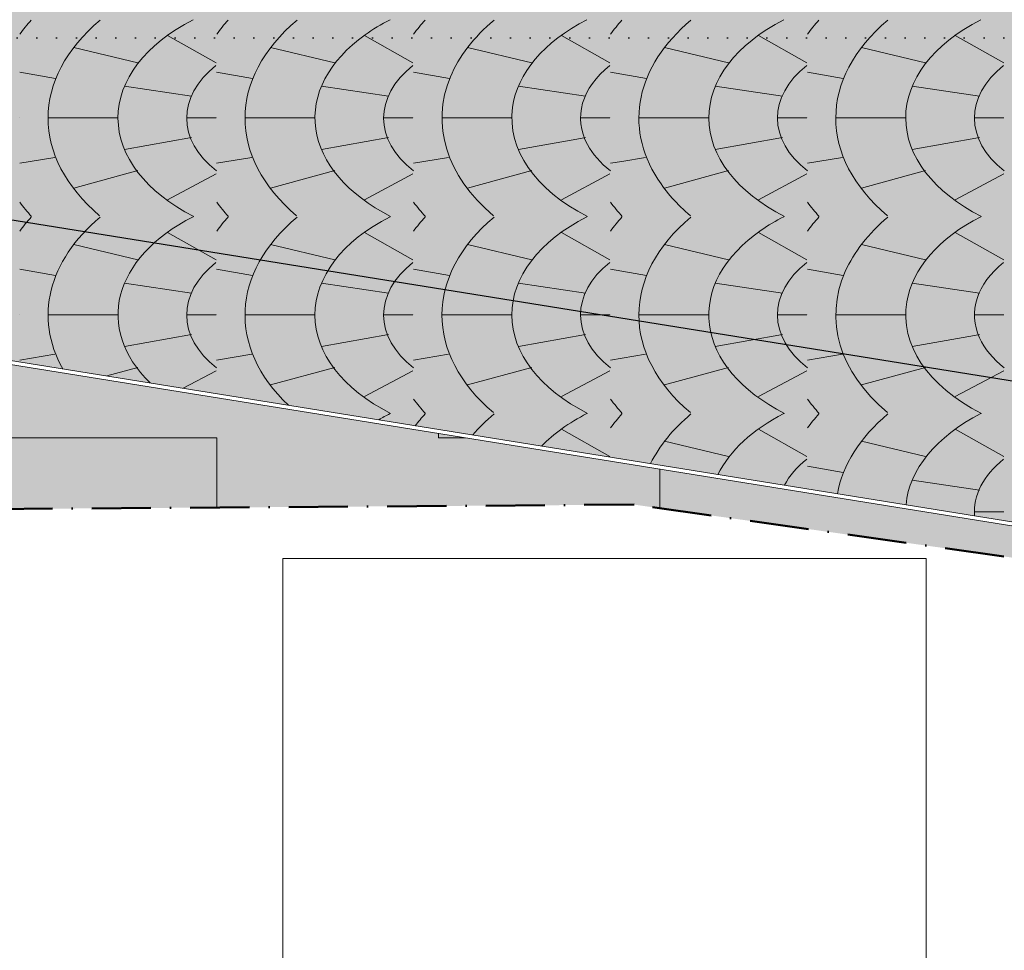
# Model space of a CAD drawing. Header units: millimetres. Extents: x -28796 to 31312, y -74786 to -35761.
# Tile 17 of 60: x -5000 to -2500, y -64864 to -62500. Entities that reach past the tile are written whole.
import ezdxf

# ---------------------------------------------------------------- set-up
doc = ezdxf.new("R2010")
doc.units = ezdxf.units.MM
doc.header["$XCLIPFRAME"] = 2
doc.header["$PDMODE"] = 65
doc.linetypes.add('Cerchovana_1', pattern=[250, 150, -50, 0, -50])
doc.linetypes.add('JIS_08_37_1', pattern=[50, 0, -50])
for name, color, linetype, lineweight in [('XR$4$ZPEVNĚNÉ PLOCHY_1', 7, 'Continuous', 25), ('XR$6$FILING - STAVBA_1', 7, 'Continuous', 25), ('XR$8$KOTY_1', 7, 'Continuous', 25)]:
    doc.layers.add(name, color=color, linetype=linetype, lineweight=lineweight)
doc.styles.add('ARIALNARROW', font='ARIALN.TTF')
doc.dimstyles.new('DIMSTYLE_5', dxfattribs={"dimtxt": 125, "dimasz": 150, "dimexe": 0, "dimexo": 0, "dimgap": 62.5, "dimtad": 2, "dimlfac": 0.001, "dimrnd": 0.01, "dimzin": 4, "dimdsep": 46, "dimtxsty": 'ARIALNARROW', "dimblk1": 'ALL_ML_STRICH', "dimblk2": 'ALL_ML_STRICH', "dimsah": 1, "dimcen": 0, "dimclrd": 6, "dimclre": 6, "dimclrt": 6, "dimadec": 0, "dimazin": 0, "dimtfac": 1, "dimtdec": 0, "dimtix": 1, "dimtmove": 2, "dimatfit": 3, "dimfxl": 0, "dimtzin": 0, "dimlwd": 0, "dimlwe": 18, "dimarcsym": 0})
picture_1 = doc.add_image_def('image3.bmp', size_in_pixel=(463, 400))

# ---------------------------------------------------------------- blocks, each defined once
blk = doc.blocks.new('VZOR_0')
at = {"layer": 'XR$6$FILING - STAVBA_1', "linetype": 'Continuous', "lineweight": 13}
h = blk.add_hatch(color=254, dxfattribs=at)
h.paths.add_polyline_path([(963.4, -65276.4), (954.8, -65263.4), (961.7, -65274.4), (1020.7, -65368.3), (995, -65326)])
h.paths.add_polyline_path([(454.7, -64691.5), (520.5, -64750.1), (509.1, -64739.4), (465.4, -64700.1), (455.1, -64691.1)])
h.paths.add_polyline_path([(455.1, -64691.1), (454.2, -64690.4), (454.7, -64691.5)])
h.paths.add_polyline_path([(2657.6, -62403.6), (2669.1, -62407.4), (2692.8, -62413)])
h.paths.add_polyline_path([(2765.2, -62430), (2785.1, -62434.7), (2803.5, -62437.3)])
h.paths.add_polyline_path([(1054.9, -65427.1), (1025.5, -65376.2), (1023.4, -65372.8), (1073.3, -65461.1)])
h.paths.add_polyline_path([(1073.3, -65461.1), (1086.5, -65484.5), (1083.3, -65478.5), (1054.9, -65427.1)])
h.paths.add_polyline_path([(1110.7, -65530.5), (1090.1, -65491.4), (1097.8, -65506.7)])
h.paths.add_polyline_path([(1097.8, -65506.7), (1123.2, -65557.1), (1123.9, -65557.1), (1110.7, -65530.5)])
h.paths.add_polyline_path([(2903.1, -62451.2), (2913, -62451.6), (2898.9, -62450)])
h.paths.add_polyline_path([(2898.9, -62450), (2878.8, -62447.8), (2903.1, -62451.2)])
h.paths.add_polyline_path([(475, -64670.4), (575.4, -64788.6), (558.9, -64772.4), (515.9, -64732), (472.1, -64692.6), (462, -64683.9)], flags=16)
h.paths.add_polyline_path([(630.8, -64844.1), (1326.5, -64951.1), (1438, -64968.3), (4490.8, -65437.9), (4490.3, -65438.4), (3410, -65322.9), (2716.3, -65248.7), (1403.2, -65027.9), (1293.3, -65009.4), (691.2, -64908.2), (682.7, -64898.8), (642.3, -64855.8), (631.2, -64844.5)], flags=16)
h.paths.add_polyline_path([(3189.5, -63036.7), (4602.3, -64390.2), (4695.5, -64479.4), (4712.7, -64495.9), (4720, -64503), (4734.9, -64517.2), (4743.7, -64525.6), (4911.7, -64686.6), (4825.5, -64685), (4191.1, -64673.5), (3246.6, -64656.3), (3156.6, -64654.6), (2754.7, -64647.3), (1636.6, -64627), (1512.8, -64624.7), (536.2, -64606.9), (419.3, -64604.8), (466.2, -64660), (475, -64670.4), (575.4, -64788.6), (601, -64813.7), (630.8, -64844.1), (1326.5, -64951.1), (1438, -64968.3), (4490.8, -65437.9), (4501, -65426.2), (4503.1, -65423.9), (4503.1, -65424), (4507.5, -65419), (4555.6, -65367.4), (4556.2, -65355.3), (4559.4, -65325.4), (4556.3, -65367.9), (4616.8, -65306.1), (4714.8, -65217.3), (4818, -65134.5), (4925.9, -65058), (5038.2, -64988.1), (5154.5, -64925), (5274.3, -64868.9), (5397.2, -64820), (5522.9, -64778.6), (5650.8, -64744.8), (5780.4, -64718.6), (5911.4, -64700.2), (6043.3, -64689.7), (6175.6, -64687), (6307.7, -64692.2), (8557.2, -64848.3), (8557.2, -57776.7), (8396.2, -57776.7), (8396.2, -58390.8), (7348.1, -58390.8), (7348.1, -57776.7), (7057.2, -57776.7), (7057.2, -59846.7), (6682.2, -59846.7), (6682.2, -61356.7), (6712.2, -61364.7), (6734.1, -61386.7), (6742.2, -61416.7), (6734.1, -61446.7), (6712.2, -61468.6), (6682.2, -61476.7), (6682.2, -62376.7), (3982.2, -62376.7), (3982.2, -63036.7)])
h.paths.add_polyline_path([(-316.4, -63783.1), (-323.5, -63778.6), (-321.4, -63779.8)], flags=16)
h.paths.add_polyline_path([(4695.5, -64479.4), (4712.7, -64495.9), (4720, -64503), (4734.9, -64517.2), (4743.7, -64525.6), (4911.7, -64686.6), (4825.5, -64685), (4191.1, -64673.5), (3246.6, -64656.3), (3156.6, -64654.6), (2754.7, -64647.3), (1636.6, -64627), (1512.8, -64624.7), (536.2, -64606.9), (419.3, -64604.8), (466.2, -64660), (441, -64656), (443.3, -64661.5), (440.7, -64655.5), (324.2, -64465.3), (361.8, -64498.7), (640.5, -64498.5), (1585.2, -64497.9), (1711.8, -64497.8), (2222.4, -64497.5), (2340.6, -64497.4), (2529.6, -64497.3), (3227.4, -64496.9), (4409.8, -64496.1), (4491.9, -64496), (4336.2, -64491.3), (2971.3, -64449.9), (2254.1, -64428.2), (1942.3, -64418.7), (1880.9, -64416.8), (1761, -64413.2), (1635.7, -64409.4), (752.1, -64382.6), (282.3, -64368.4), (754.4, -64380.2), (1639.6, -64402.5), (1765.4, -64405.7), (1825.9, -64407.2), (1908.8, -64409.3), (2209, -64416.8), (2883.5, -64433.8), (3808.9, -64457.1), (4409.1, -64472.2), (4613.6, -64477.4)], flags=16)
h.paths.add_polyline_path([(4707, -64912.3), (4714.5, -64900.5), (4742.6, -64860.8), (4749.9, -64851.6)], flags=16)
h.paths.add_polyline_path([(4691.1, -64938.6), (4699.8, -64923.7), (4688.4, -64941.6), (4664.5, -64984), (4661.9, -64989.1), (4682.2, -64954.1)])
h.paths.add_polyline_path([(4941.2, -64664.4), (4950.6, -64657.3), (4990.9, -64630), (5002.9, -64622.8)], flags=16)
h.paths.add_polyline_path([(5497.6, -64480), (5419, -64484), (5449, -64481.5)], flags=16)
h.paths.add_polyline_path([(5333.9, -64495.5), (5352.2, -64492), (5400.5, -64485.5), (5408.1, -64484.9)], flags=16)
h.paths.add_polyline_path([(5236.2, -64518.6), (5162.8, -64543.1), (5164.5, -64542.4), (5210.4, -64526.2)], flags=16)
h.paths.add_polyline_path([(3808.9, -64457.1), (2883.5, -64433.8), (2209, -64416.8), (1908.8, -64409.3), (1825.9, -64407.2), (1765.4, -64405.7), (1639.6, -64402.5), (754.4, -64380.2), (282.3, -64368.4), (752.1, -64382.6), (1635.7, -64409.4), (1761, -64413.2), (1880.9, -64416.8), (1942.3, -64418.7), (2254.1, -64428.2), (2971.3, -64449.9), (4336.2, -64491.3), (4491.9, -64496), (4409.8, -64496.1), (3227.4, -64496.9), (2529.6, -64497.3), (2340.6, -64497.4), (2222.4, -64497.5), (1711.8, -64497.8), (1585.2, -64497.9), (640.5, -64498.5), (361.8, -64498.7), (324.2, -64465.3), (174.8, -64221.4), (864.3, -64266.1), (1113.2, -64282.2), (1560.5, -64311.3), (1687, -64319.5), (1810.9, -64327.5), (1867.6, -64331.2), (2573.3, -64377)], flags=16)
h.paths.add_polyline_path([(4623.4, -65072), (4623.7, -65071.2), (4624, -65070.5), (4623.2, -65072.2), (4606.1, -65117.7), (4597.9, -65143.4)])
h.paths.add_polyline_path([(4642.7, -65027.6), (4657.8, -64997.4), (4649.1, -65016.2), (4625.6, -65066.8)], flags=16)
h.paths.add_polyline_path([(2573.3, -64377), (1867.6, -64331.2), (1810.9, -64327.5), (1687, -64319.5), (1560.5, -64311.3), (1113.2, -64282.2), (864.3, -64266.1), (174.8, -64221.4), (324.2, -64465.3), (440.7, -64655.5), (439.9, -64653.8), (441, -64656), (466.2, -64660), (419.3, -64604.8), (536.2, -64606.9), (1512.8, -64624.7), (1636.6, -64627), (2754.7, -64647.3), (3156.6, -64654.6), (3246.6, -64656.3), (4191.1, -64673.5), (3227.4, -64496.9), (2971.3, -64449.9), (2883.5, -64433.8)])
h.paths.add_polyline_path([(67, -64097.9), (73.4, -64104.7), (68.2, -64099), (63.7, -64094.4)])
h.paths.add_polyline_path([(4866.5, -64725.2), (4812.4, -64778.2), (4838.8, -64751)], flags=16)
h.paths.add_polyline_path([(4804.9, -64786), (4807.5, -64783.3), (4806.9, -64784), (4758, -64841.4), (4772.8, -64822.6)], flags=16)
h.paths.add_polyline_path([(536.2, -64606.9), (419.3, -64604.8), (466.2, -64660), (475, -64670.4), (482.6, -64662.6)])
h.paths.add_polyline_path([(1232.3, -63883.9), (1880, -63981.2), (2001.8, -63999.5), (4510.5, -64376.4), (3143.3, -63036.7), (3189.5, -63036.7), (4602.3, -64390.2), (4695.5, -64479.4), (4613.6, -64477.4), (4409.1, -64472.2), (3808.9, -64457.1), (2573.3, -64377), (2883.5, -64433.8), (2971.3, -64449.9), (3227.4, -64496.9), (4191.1, -64673.5), (3246.6, -64656.3), (3156.6, -64654.6), (2754.7, -64647.3), (1636.6, -64627), (1512.8, -64624.7), (536.2, -64606.9), (640.5, -64498.5), (752.1, -64382.6), (754.4, -64380.2), (864.3, -64266.1), (887, -64242.6), (978.5, -64147.5), (1009.1, -64115.7), (1029.9, -64094.1), (1164.3, -63954.5)], flags=16)
h.paths.add_polyline_path([(-624.2, -63624.3), (-620, -63626), (-613.2, -63628.9), (-620.3, -63625.7), (-624.7, -63624.1)])
h.paths.add_polyline_path([(2467.5, -62951.7), (1880, -63981.2), (2001.8, -63999.5), (4510.5, -64376.4), (3143.3, -63036.7), (3022.2, -63036.7), (2875.4, -63030.9), (2729.6, -63013.7), (2591.7, -62986.2), (2585.6, -62985)])
h.paths.add_polyline_path([(-1195.5, -63982.8), (-7296.9, -60973.4), (-1987.4, -61829.3), (-1955.6, -61833.4), (-1923.7, -61835.5), (-1891.6, -61835.4), (-1859.6, -61833.4), (-1827.9, -61829.3), (-1796.4, -61823.1), (-1765.4, -61815), (-1735, -61804.9), (-1705.3, -61792.9), (-1676.5, -61778.9), (-1648.5, -61763.2), (-1621.7, -61745.7), (-1596, -61726.5), (-1571.6, -61705.8), (-1548.6, -61683.5), (-1527.1, -61659.8), (-1507.1, -61634.7), (-1488.8, -61608.4), (-1472.2, -61581), (-1457.3, -61552.6), (-1444.4, -61523.3), (-1433.3, -61493.2), (-1424.2, -61462.5), (-1417.1, -61431.3), (-1410.8, -61392.4), (-1407.8, -61361.6), (-1407.8, -61291.9), (1370, -62038.9), (1402.7, -62101.7), (1490.3, -62239.3), (1595.8, -62376.7), (1596.1, -62376.7), (1699.9, -62489), (1807.7, -62588.6), (1923, -62679.5), (2045.1, -62761.1), (2173.2, -62832.9), (2222.4, -62855.5), (2306.5, -62894.3), (2444.3, -62945.2), (2467.5, -62951.7), (1880, -63981.2), (1232.3, -63883.9), (1164.3, -63954.5), (1029.9, -64094.1), (1009.1, -64115.7), (978.5, -64147.5), (887, -64242.6), (864.3, -64266.1), (754.4, -64380.2), (752.1, -64382.6), (640.5, -64498.5), (536.2, -64606.9), (482.6, -64662.6), (475, -64670.4), (462, -64683.9), (445.1, -64669.3), (445.1, -64669.3), (335.8, -64579.8), (217, -64492.4), (93.9, -64411.3), (-33.3, -64336.8), (-164.2, -64269), (-298.5, -64208.1), (-435.8, -64154.3), (-575.6, -64107.7), (-717.7, -64068.4), (-861.7, -64036.6), (-1007.1, -64012.4), (-1046.2, -64006.9)], flags=16)
h.paths.add_polyline_path([(-12936.4, -58191.9), (-12961.7, -58280.7), (-13002.9, -58363.3), (-13058.5, -58437), (-13126.8, -58499.2), (-13205.4, -58547.7), (-13291.5, -58581), (-14576.9, -58945.3), (-14814.2, -58997.2), (-15055.9, -59020), (-15298.7, -59013.3), (-18117.8, -58763.7), (-18117.8, -61453.3), (-15387.4, -61695), (-1195.5, -63982.8), (-7296.9, -60973.4), (-10507.4, -60455.9), (-10538.9, -60449.8), (-10569.9, -60441.6), (-10600.3, -60431.6), (-10630.1, -60419.5), (-10659, -60405.6), (-10686.9, -60389.9), (-10713.8, -60372.4), (-10739.5, -60353.3), (-10763.9, -60332.5), (-10786.9, -60310.2), (-10808.5, -60286.4), (-10828.5, -60261.4), (-10846.8, -60235.1), (-10863.5, -60207.7), (-10878.3, -60179.3), (-10891.3, -60149.9), (-10902.4, -60119.9), (-10911.5, -60089.1), (-10918.6, -60057.9), (-10923.7, -60026.2), (-10926.8, -59994.3), (-10927.8, -59962.2), (-10927.8, -59871.7), (-11457.1, -59871.7), (-11457.1, -59571.7), (-11427.8, -59571.7), (-11427.8, -58935.9)])
h.paths.add_polyline_path([(691.2, -64908.2), (722.2, -64942.6), (760.7, -64987.2), (798.3, -65032.6), (807.9, -65044.6), (1246.4, -65091.5), (1359.2, -65103.6), (2716.3, -65248.7), (1403.2, -65027.9), (1293.3, -65009.4)])
h.paths.add_polyline_path([(3484.1, -65408.2), (3911.6, -65449.7), (4411, -65533.6), (4410.7, -65533.9)], flags=16)
h.paths.add_polyline_path([(1116.6, -65520.3), (1304.9, -65196.9), (1350.4, -65118.7), (1359.2, -65103.6), (2716.3, -65248.7), (3410, -65322.9), (4490.3, -65438.4), (4466.9, -65465.2), (4438, -65499.9), (4437.4, -65500.6), (4433.8, -65504.9), (4411, -65533.6), (3911.6, -65449.7), (3484.1, -65408.2), (4410.7, -65533.9), (4401.6, -65545.5), (4392.8, -65557.1), (4393.9, -65557.1), (4366.5, -65592), (4282.5, -65714.8), (4206.9, -65843), (4140.1, -65975.9), (4082.3, -66113.1), (4033.9, -66253.8), (3995, -66397.5), (3965.8, -66543.4), (3946.5, -66690.9), (3937.1, -66839.5), (3933.5, -66960.1), (1429.2, -66892.1), (1428.9, -66727), (1418.9, -66562.2), (1399.4, -66398.2), (1370.3, -66235.7), (1331.8, -66075.1), (1284, -65917.1), (1227, -65762.1), (1161.1, -65610.7), (1134, -65557.1), (1135.1, -65557.1), (1119.6, -65526)], flags=16)
h.paths.add_polyline_path([(807.9, -65044.6), (808.2, -65045.1), (835, -65078.8), (870.7, -65125.8), (893.4, -65157), (905.4, -65173.5), (939.1, -65221.9), (971.8, -65270.9), (1003.5, -65320.7), (1034.1, -65371.1), (1060.7, -65417), (1063.7, -65422.1), (1092.1, -65473.8), (1116.6, -65520.3), (1304.9, -65196.9), (1350.4, -65118.7), (1359.2, -65103.6), (1246.4, -65091.5)])
h.paths.add_polyline_path([(1122.2, -61056.1), (1121.8, -61055.8), (1122.7, -61056.3)], flags=16)
h.paths.add_polyline_path([(1370, -62038.9), (1327.4, -61957), (1264.9, -61806.3), (1215.9, -61650.7), (1180.6, -61491.4), (1159.3, -61329.7), (1159.4, -61329.7), (1157.5, -61308.7), (1154.6, -61261.4), (1152.8, -61214), (1152.2, -61214), (1152.2, -61085.5), (1152.2, -61084.9), (1152.2, -59846.7), (-1407.8, -59846.7), (-1407.8, -61291.9)])
h.paths.add_polyline_path([(-11427.8, -58597.5), (-12936.4, -58191.9), (-12927.8, -58099.9), (-12927.8, -57776.7), (-11427.8, -57776.7)], flags=16)
h.paths.add_polyline_path([(-11427.8, -58935.9), (-11427.8, -58597.5), (-12936.4, -58191.9)])
h.paths.add_polyline_path([(675.3, -64905.5), (669.3, -64899.1), (635.1, -64862.7), (623.1, -64850.5), (673.4, -64904.6), (674.3, -64905.1)])
h.paths.add_polyline_path([(673.4, -64904.6), (679.2, -64910.9), (706.7, -64940.3), (675.3, -64905.5), (674.3, -64905.1)])
h.paths.add_polyline_path([(4422.1, -65535.5), (4411.2, -65549.6), (4437.2, -65516.8)])
h.paths.add_polyline_path([(793.9, -65043.1), (790.6, -65038.9), (753.1, -64993.7), (714.7, -64949.2), (711, -64945.2)])
h.paths.add_polyline_path([(4502.6, -65439.7), (4502.7, -65439.6), (4502.6, -65439.7)])
h.paths.add_polyline_path([(4502.6, -65439.7), (4502.6, -65439.7), (4488.2, -65455.8), (4488.9, -65455)], flags=16)
h.paths.add_polyline_path([(4502.6, -65439.7), (4502.6, -65439.7), (4502.6, -65439.7)])
h.paths.add_polyline_path([(614.3, -64841.6), (593.9, -64820.7), (552, -64779.6), (529.3, -64758.3)])
h.paths.add_polyline_path([(4449.4, -65501.8), (4484, -65460.7), (4455, -65494.9)])
h.paths.add_polyline_path([(880.1, -65155.7), (948.1, -65253.4), (930.8, -65227.5), (897.3, -65179.3)])
h.paths.add_polyline_path([(827.1, -65085), (798, -65048.3), (817.3, -65073.4)])
h.paths.add_polyline_path([(864, -65134.2), (827.1, -65085), (862.7, -65131.7), (872.8, -65145.6)], flags=16)
h.paths.add_polyline_path([(817.3, -65073.4), (864, -65134.2), (827.1, -65085)])
h.paths.add_polyline_path([(413.4, -64597.9), (417.3, -64605.1), (421.9, -64615.8)], flags=16)
h.paths.add_polyline_path([(418, -64604.8), (417.3, -64605.1), (414.5, -64599.5), (414.1, -64598.6), (408.2, -64586.9), (404.9, -64579.9), (415.9, -64600.8)], flags=16)
h.paths.add_polyline_path([(4911.7, -64686.6), (4930.8, -64672.2), (4871.7, -64720.4), (4874.4, -64717.9)], flags=16)
h.paths.add_polyline_path([(-188.9, -63870.7), (-182.7, -63875.2), (-177.6, -63879.2)], flags=16)
h.paths.add_polyline_path([(4563.4, -65296.9), (4572.7, -65240.6), (4568.8, -65258.8), (4561.3, -65306.9), (4560.5, -65314.5)])
h.paths.add_polyline_path([(4591.2, -65164.1), (4594.2, -65154.9), (4588.9, -65175.4), (4575.5, -65227.1), (4578.8, -65211.2)], flags=16)
h.paths.add_polyline_path([(174.8, -64221.4), (178.7, -64226), (180.2, -64228)], flags=16)
h.paths.add_polyline_path([(5159, -64544.7), (5088.9, -64575.4), (5119.5, -64561)], flags=16)
h.paths.add_polyline_path([(5320.4, -64498), (5247.8, -64515.2), (5257.1, -64512.4), (5304.4, -64501)], flags=16)
h.paths.add_polyline_path([(-706, -63592.8), (-698.7, -63595.3), (-692.7, -63597.6)], flags=16)
h.paths.add_polyline_path([(361.8, -64498.7), (365.7, -64505.5), (367.9, -64509.6)], flags=16)
h.paths.add_polyline_path([(282.3, -64368.4), (275.4, -64358), (278.1, -64361.8)], flags=16)
h.paths.add_polyline_path([(5080.6, -64579.3), (5014.4, -64615.8), (5032.6, -64604.8), (5075.4, -64581.8)], flags=16)
h.paths.add_polyline_path([(-474.6, -63693.1), (-467.6, -63696.5), (-463.5, -63698.7)], flags=16)
at = {"layer": 'XR$6$FILING - STAVBA_1', "color": 253, "linetype": 'Continuous', "lineweight": 13}
for p, q in [((-4624.5, -62540.5), (-4501.5, -62610)), ((-4124.5, -62540.5), (-4001.5, -62610)), ((-3624.5, -62540.5), (-3501.5, -62610)), ((-3124.5, -62540.5), (-3001.5, -62610)), ((-2624.5, -62540.5), (-2501.5, -62610)), ((-4700, -62610), (-4863, -62571)), ((-4200, -62610), (-4363, -62571)), ((-3700, -62610), (-3863, -62571)), ((-3200, -62610), (-3363, -62571)), ((-2700, -62610), (-2863, -62571)), ((-4909, -62650), (-5000, -62634)), ((-4409, -62650), (-4500, -62634)), ((-3909, -62650), (-4000, -62634)), ((-3409, -62650), (-3500, -62634)), ((-2909, -62650), (-3000, -62634)), ((-4734, -62669.5), (-4563.5, -62695)), ((-4234, -62669.5), (-4063.5, -62695)), ((-3734, -62669.5), (-3563.5, -62695)), ((-3234, -62669.5), (-3063.5, -62695)), ((-2734, -62669.5), (-2563.5, -62695)), ((-5000, -62750), (-5000, -62750)), ((-5000, -62750), (-5000, -62750)), ((-4750, -62750), (-4927.5, -62750)), ((-4501.5, -62750), (-4575, -62750)), ((-4500, -62750), (-4500, -62750)), ((-4500, -62750), (-4500, -62750)), ((-4250, -62750), (-4427.5, -62750)), ((-4001.5, -62750), (-4075, -62750)), ((-4000, -62750), (-4000, -62750)), ((-4000, -62750), (-4000, -62750)), ((-3750, -62750), (-3927.5, -62750)), ((-3501.5, -62750), (-3575, -62750)), ((-3500, -62750), (-3500, -62750)), ((-3500, -62750), (-3500, -62750)), ((-3250, -62750), (-3427.5, -62750)), ((-3001.5, -62750), (-3075, -62750)), ((-3000, -62750), (-3000, -62750)), ((-3000, -62750), (-3000, -62750)), ((-2750, -62750), (-2927.5, -62750)), ((-2501.5, -62750), (-2575, -62750)), ((-4734, -62830.5), (-4563.5, -62800)), ((-4234, -62830.5), (-4063.5, -62800)), ((-3234, -62830.5), (-3063.5, -62800)), ((-2734, -62830.5), (-2563.5, -62800)), ((-5000, -62865), (-4911, -62850)), ((-4500, -62865), (-4411, -62850)), ((-4000, -62865), (-3911, -62850)), ((-3000, -62865), (-2911, -62850)), ((-4700, -62883.5), (-4863, -62928)), ((-4624.5, -62957.5), (-4501.5, -62892)), ((-4200, -62883.5), (-4363, -62928)), ((-4124.5, -62957.5), (-4001.5, -62892)), ((-3700, -62883.5), (-3863, -62928)), ((-3624.5, -62957.5), (-3501.5, -62892)), ((-3124.5, -62957.5), (-3001.5, -62892)), ((-2700, -62883.5), (-2863, -62928)), ((-2624.5, -62957.5), (-2501.5, -62892)), ((-4624.5, -63040.5), (-4501.5, -63110)), ((-4124.5, -63040.5), (-4001.5, -63110)), ((-3624.5, -63040.5), (-3501.5, -63110)), ((-3124.5, -63040.5), (-3001.5, -63110)), ((-2624.5, -63040.5), (-2501.5, -63110)), ((-4700, -63110), (-4863, -63071)), ((-4200, -63110), (-4363, -63071)), ((-3700, -63110), (-3863, -63071)), ((-3200, -63110), (-3363, -63071)), ((-2700, -63110), (-2863, -63071)), ((-4909, -63150), (-5000, -63134)), ((-4409, -63150), (-4500, -63134)), ((-3909, -63150), (-4000, -63134)), ((-3409, -63150), (-3500, -63134)), ((-2909, -63150), (-3000, -63134)), ((-4734, -63169.5), (-4563.5, -63195)), ((-4234, -63169.5), (-4063.5, -63195)), ((-3734, -63169.5), (-3563.5, -63195)), ((-3234, -63169.5), (-3063.5, -63195)), ((-2734, -63169.5), (-2563.5, -63195)), ((-5000, -63250), (-5000, -63250)), ((-5000, -63250), (-5000, -63250)), ((-4750, -63250), (-4927.5, -63250)), ((-4501.5, -63250), (-4575, -63250)), ((-4500, -63250), (-4500, -63250)), ((-4500, -63250), (-4500, -63250)), ((-4250, -63250), (-4427.5, -63250)), ((-4001.5, -63250), (-4075, -63250)), ((-4000, -63250), (-4000, -63250)), ((-4000, -63250), (-4000, -63250)), ((-3750, -63250), (-3927.5, -63250)), ((-3501.5, -63250), (-3575, -63250)), ((-3500, -63250), (-3500, -63250)), ((-3500, -63250), (-3500, -63250)), ((-3250, -63250), (-3427.5, -63250)), ((-3001.5, -63250), (-3075, -63250)), ((-3000, -63250), (-3000, -63250)), ((-3000, -63250), (-3000, -63250)), ((-2750, -63250), (-2927.5, -63250)), ((-2501.5, -63250), (-2575, -63250)), ((-4734, -63330.5), (-4563.5, -63300)), ((-4234, -63330.5), (-4063.5, -63300)), ((-3734, -63330.5), (-3563.5, -63300)), ((-3234, -63330.5), (-3063.5, -63300)), ((-5000, -63365), (-4911, -63350)), ((-4500, -63365), (-4411, -63350)), ((-4000, -63365), (-3911, -63350)), ((-3500, -63365), (-3411, -63350)), ((-3000, -63365), (-2911, -63350)), ((-4700, -63383.5), (-4779.2, -63405.1)), ((-4584.9, -63436.4), (-4501.5, -63392)), ((-4200, -63383.5), (-4363, -63428)), ((-4124.5, -63457.5), (-4001.5, -63392)), ((-3700, -63383.5), (-3863, -63428)), ((-3624.5, -63457.5), (-3501.5, -63392)), ((-3200, -63383.5), (-3363, -63428)), ((-3124.5, -63457.5), (-3001.5, -63392)), ((-2700, -63383.5), (-2863, -63428)), ((-2624.5, -63457.5), (-2501.5, -63392)), ((-3624.5, -63540.5), (-3501.5, -63610)), ((-3124.5, -63540.5), (-3001.5, -63610)), ((-2624.5, -63540.5), (-2501.5, -63610)), ((-3200, -63610), (-3363, -63571)), ((-2700, -63610), (-2863, -63571)), ((-2909, -63650), (-3000, -63634)), ((-2734, -63669.5), (-2563.5, -63695)), ((-2501.5, -63750), (-2575, -63750))]:
    blk.add_line(p, q, dxfattribs=at)
for points in [[(-3734, -62830.5), (-3585.6, -62804), (-3585.6, -62804), (-3563.5, -62800)], [(-3500, -62865), (-3471.5, -62860.2), (-3471.5, -62860.2), (-3411, -62850)], [(-3200, -62883.5), (-3344.4, -62922.9), (-3344.4, -62922.9), (-3363, -62928)], [(-2734, -63330.5), (-2575.5, -63302.1), (-2575.5, -63302.1), (-2563.5, -63300)]]:
    blk.add_lwpolyline(points, dxfattribs=at)
for centre, major_axis, ratio, start_param, end_param in [((-4227, -62750.5), (-848, 0), 0.611439, -0.500909, -0.424115), ((-4235, -62750.5), (-693, 0), 0.611111, 5.654867, 6.908013), ((-4218.5, -62750), (-532, 0), 0.610902, 5.408775, 7.161086), ((-3727, -62750.5), (-848, 0), 0.611439, -0.500909, -0.424115), ((-3735, -62750.5), (-693, 0), 0.611111, 5.654867, 6.908013), ((-3718.5, -62750), (-532, 0), 0.610902, -0.87441, -0.707003), ((-3227, -62750.5), (-848, 0), 0.611439, -0.500909, -0.424115), ((-3235, -62750.5), (-693, 0), 0.611111, 5.654867, 6.033121), ((-3218.5, -62750), (-532, 0), 0.610902, 5.408775, 6.201522), ((-2727, -62750.5), (-848, 0), 0.611439, -0.500909, -0.424115), ((-2735, -62750.5), (-693, 0), 0.611111, 5.654867, 6.657505), ((-2718.5, -62750), (-532, 0), 0.610902, 5.408775, 7.161086), ((-2227, -62750.5), (-848, 0), 0.611439, -0.500909, -0.424115), ((-2235, -62750.5), (-693, 0), 0.611111, 5.654867, 6.908013), ((-2218.5, -62750), (-532, 0), 0.610902, 5.408775, 7.161086), ((-3718.5, -62750), (-532, 0), 0.610902, 5.576183, 7.161086), ((-4218.5, -62750), (-357.5, 0), 0.611189, 5.626942, 6.94641), ((-3718.5, -62750), (-357.5, 0), 0.611189, 5.626942, 6.94641), ((-3218.5, -62750), (-357.5, 0), 0.611189, 5.626942, 6.595993), ((-2718.5, -62750), (-357.5, 0), 0.611189, 5.626942, 6.94641), ((-2218.5, -62750), (-357.5, 0), 0.611189, 5.626942, 6.94641), ((-3235, -62750.5), (-693, 0), 0.611111, 6.033121, 6.908013), ((-3218.5, -62750), (-532, 0), 0.610902, 6.201522, 7.161086), ((-3218.5, -62750), (-357.5, 0), 0.611189, 0.312808, 0.663225), ((-2735, -62750.5), (-693, 0), 0.611111, 0.37432, 0.624828), ((-4227, -62750.5), (-848, 0), 0.611439, 0.424115, 0.502655), ((-3727, -62750.5), (-848, 0), 0.611439, 0.424115, 0.502655), ((-3227, -62750.5), (-848, 0), 0.611439, 0.424115, 0.502655), ((-2727, -62750.5), (-848, 0), 0.611439, 0.424115, 0.502655), ((-2227, -62750.5), (-848, 0), 0.611439, 0.424115, 0.502655), ((-4227, -63250.5), (-848, 0), 0.611439, -0.500909, -0.424115), ((-4235, -63250.5), (-693, 0), 0.611111, 5.654867, 6.611586), ((-4218.5, -63250), (-532, 0), 0.610902, 5.408775, 6.844052), ((-3727, -63250.5), (-848, 0), 0.611439, -0.500909, -0.424115), ((-3735, -63250.5), (-693, 0), 0.611111, 5.654867, 6.854372), ((-3718.5, -63250), (-532, 0), 0.610902, 5.408775, 7.161086), ((-3227, -63250.5), (-848, 0), 0.611439, -0.500909, -0.424115), ((-3235, -63250.5), (-693, 0), 0.611111, 5.654867, 6.908013), ((-3218.5, -63250), (-532, 0), 0.610902, 5.408775, 7.161086), ((-2727, -63250.5), (-848, 0), 0.611439, -0.500909, -0.424115), ((-2735, -63250.5), (-693, 0), 0.611111, 5.654867, 6.908013), ((-2718.5, -63250), (-532, 0), 0.610902, -0.87441, -0.723225), ((-2227, -63250.5), (-848, 0), 0.611439, -0.500909, -0.424115), ((-2235, -63250.5), (-693, 0), 0.611111, 5.654867, 6.01948), ((-2218.5, -63250), (-532, 0), 0.610902, 5.408775, 6.182039), ((-2718.5, -63250), (-532, 0), 0.610902, 5.55996, 7.161086), ((-4218.5, -63250), (-357.5, 0), 0.611189, 5.626942, 6.94641), ((-3718.5, -63250), (-357.5, 0), 0.611189, 5.626942, 6.94641), ((-3218.5, -63250), (-357.5, 0), 0.611189, 5.626942, 6.94641), ((-2718.5, -63250), (-357.5, 0), 0.611189, 5.626942, 6.94641), ((-2218.5, -63250), (-357.5, 0), 0.611189, 5.626942, 6.553297), ((-2235, -63250.5), (-693, 0), 0.611111, 6.01948, 6.908013), ((-2218.5, -63250), (-532, 0), 0.610902, 6.182039, 7.161086), ((-2218.5, -63250), (-357.5, 0), 0.611189, 0.270112, 0.663225), ((-3227, -63250.5), (-848, 0), 0.611439, 0.424115, 0.502655), ((-2727, -63250.5), (-848, 0), 0.611439, 0.424115, 0.502655), ((-2227, -63250.5), (-848, 0), 0.611439, 0.424115, 0.502655), ((-3718.5, -63750), (-532, 0), 0.610902, -0.87441, -0.801777), ((-3227, -63750.5), (-848, 0), 0.611439, -0.500909, -0.436211), ((-3235, -63750.5), (-693, 0), 0.611111, -0.628319, -0.479969), ((-3218.5, -63750), (-532, 0), 0.610902, 5.408775, 5.743917), ((-2727, -63750.5), (-848, 0), 0.611439, -0.500909, -0.424115), ((-2735, -63750.5), (-693, 0), 0.611111, 5.654867, 5.989057), ((-2718.5, -63750), (-532, 0), 0.610902, 5.408775, 5.987401), ((-2227, -63750.5), (-848, 0), 0.611439, -0.500909, -0.424115), ((-2235, -63750.5), (-693, 0), 0.611111, 5.654867, 6.173638), ((-2218.5, -63750), (-532, 0), 0.610902, 5.408775, 6.228608), ((-2718.5, -63750), (-357.5, 0), 0.611189, 5.626942, 5.96908), ((-2218.5, -63750), (-357.5, 0), 0.611189, 5.626942, 6.330517)]:
    blk.add_ellipse(centre, major_axis=major_axis, ratio=ratio, start_param=start_param, end_param=end_param, dxfattribs=at)
blk = doc.blocks.new('ALL_ML_STRICH')
at = {"color": 0, "linetype": 'ByBlock', "lineweight": -2}
for p, q in [((0, -0.5), (0, 0.5)), ((-0.3, -0.3), (0.3, 0.3)), ((-1, 0), (0.5, 0))]:
    blk.add_line(p, q, dxfattribs=at)
blk = doc.blocks.new('*D411')
at = {"layer": 'DEFPOINTS', "color": 6, "linetype": 'Continuous', "lineweight": 18}
for p in [(-15331.1, -61346.2), (-15387.4, -61695), (-783.7, -64063.1)]:
    blk.add_point(p, dxfattribs=at)
at = {"layer": 'XR$8$KOTY_1', "color": 6, "linetype": 'Continuous', "lineweight": -2}
for p, q in [((-15366.1, -61563.1), (-15331.1, -61346.2)), ((-15331.1, -61346.2), (-725.3, -63700.8)), ((-761.2, -63923.9), (-725.3, -63700.8))]:
    blk.add_line(p, q, dxfattribs=at)
at = {"layer": 'XR$8$KOTY_1', "color": 6, "linetype": 'Continuous', "lineweight": 18, "xscale": 150, "yscale": 150, "zscale": 150}
for p, rotation in [((-15331.1, -61346.2), 170.8424686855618), ((-725.3, -63700.8), 350.8424686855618)]:
    blk.add_blockref('ALL_ML_STRICH', p, dxfattribs=dict(at, rotation=rotation))
at = {"layer": 'XR$8$KOTY_1', "color": 6, "linetype": 'Continuous', "lineweight": 18, "insert": (-7993, -62415.2), "char_height": 125, "width": 507.143, "attachment_point": 5, "rotation": 350.8425, "style": 'ARIALNARROW'}
blk.add_mtext('\\W0.81;\\A1;{14.79}', dxfattribs=at)

msp = doc.modelspace()

# ---------------------------------------------------------------- hatches: boundary and pattern name
at = {"layer": 'XR$6$FILING - STAVBA_1', "linetype": 'Continuous', "lineweight": 13}
msp.add_hatch(color=254, dxfattribs=at).paths.add_polyline_path([(-3439.773, -63731.91), (-1015.438, -64071.782), (-818.311, -64106.723), (-822.2, -64758.348), (526.196, -64758.348), (430.917, -64670.107), (251.261, -64528.932), (60.767, -64402.764), (-139.315, -64292.43), (-347.671, -64198.655), (-562.935, -64122.053), (-783.693, -64063.128), (-968.428, -64029.55), (-15388.606, -61704.958), (-18118.731, -61463.229), (-18118.747, -61513.423), (-16698.379, -61639.185), (-12820.021, -63796.504)], flags=0)
h = msp.add_hatch(dxfattribs=at)
h.set_pattern_fill('VZOR', scale=562.5, style=0, pattern_type=2)
h.set_pattern_definition([(0, (1125, 1125), (562.5, 562.5), [562.5, -562.5]), (90, (1125, 1125), (-562.5, 562.5), [562.5, -562.5])])
h.paths.add_polyline_path([(-3439.773, -63731.91), (-1015.438, -64071.782), (-818.311, -64106.723), (-822.2, -64758.348), (526.196, -64758.348), (430.917, -64670.107), (251.261, -64528.932), (60.767, -64402.764), (-139.315, -64292.43), (-347.671, -64198.655), (-562.935, -64122.053), (-783.693, -64063.128), (-968.428, -64029.55), (-15388.606, -61704.958), (-18118.731, -61463.229), (-18118.747, -61513.423), (-16698.379, -61639.185), (-12820.021, -63796.504)], flags=0)

# ---------------------------------------------------------------- linework, layer by layer
at = {"layer": 'XR$4$ZPEVNĚNÉ PLOCHY_1', "color": 7, "linetype": 'Continuous', "lineweight": 13}
for p, q in [((-15387.368, -61695.029), (-861.69, -64036.627)), ((-15388.959, -61704.901), (-863.281, -64046.5))]:
    msp.add_line(p, q, dxfattribs=at)
at = {"layer": 'XR$4$ZPEVNĚNÉ PLOCHY_1', "color": 7, "linetype": 'JIS_08_37_1', "lineweight": 25}
msp.add_line((-697.849, -62546.677), (-11427.849, -62546.677), dxfattribs=at)
at = {"layer": 'XR$4$ZPEVNĚNÉ PLOCHY_1', "color": 204, "linetype": 'Cerchovana_1', "lineweight": 50}
for p in [(-12820.021, -63796.504), (-1015.438, -64071.782)]:
    msp.add_line(p, (-3439.773, -63731.91), dxfattribs=at)

# ---------------------------------------------------------------- block references
at = {"layer": 'XR$6$FILING - STAVBA_1', "color": 254, "linetype": 'Continuous', "lineweight": 13}
msp.add_blockref('VZOR_0', (0, 0), dxfattribs=at)

# ---------------------------------------------------------------- dimensions: what is measured, and where the dimension line sits
at = {"layer": 'XR$8$KOTY_1', "color": 6, "linetype": 'Continuous', "lineweight": 18}
dim = msp.add_linear_dim(base=(-725.277, -63700.757), p1=(-15366.098, -61563.089), p2=(-761.245, -63923.877), angle=350.842469, dimstyle='DIMSTYLE_5', override={"dimpost": '<>', "dimclrd": 6, "dimclre": 6, "dimclrt": 6, "dimlwd": 0, "dimlwe": 18}, dxfattribs=at)
dim.commit()
dim.dimension.update_dxf_attribs({"geometry": '*D411', "text_midpoint": (-7993.028, -62415.214), "dimtype": 160})

# ---------------------------------------------------------------- pictures from other files: only their frames are drawn
at = {"layer": 'XR$8$KOTY_1', "color": 7, "linetype": 'Continuous', "lineweight": 13}
image = msp.add_image(picture_1, insert=(-4332.319, -65280.067), size_in_units=(1633.464, 1411.2), dxfattribs=at)
image.set_boundary_path([(462.5, 399.5), (462.5, -0.5), (-0.5, -0.5), (-0.5, 399.5), (462.5, 399.5)])

doc.saveas('drawing.dxf')
